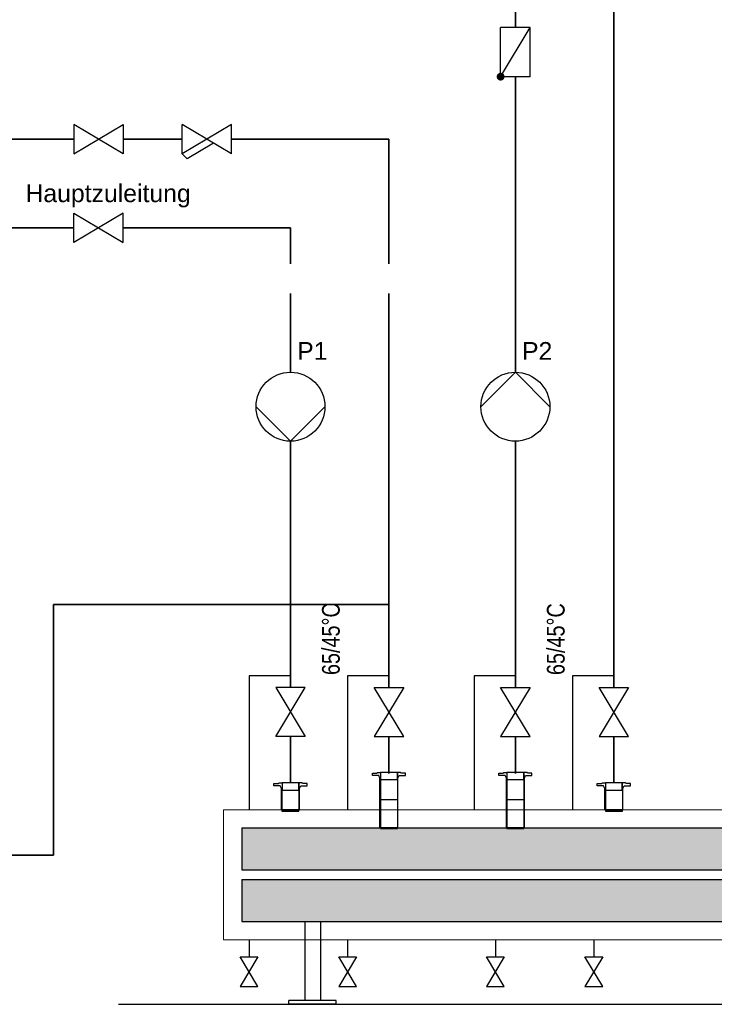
# Model space of a CAD drawing. Extents: x 80 to 674, y 297 to 717.
# Tile 3 of 7: x 275 to 345, y 512 to 612. Entities that reach past the tile are written whole.
import ezdxf
from ezdxf.lldxf.tags import DXFTag

# ---------------------------------------------------------------- set-up
doc = ezdxf.new("R2010")
doc.units = 0
doc.linetypes.add('AUSGEZOGEN', pattern=[0])
doc.layers.get('0').update_dxf_attribs({"lineweight": 25})
for name, color, linetype, lineweight in [('H_Geometrie', 7, 'Continuous', 25), ('H_Text', 7, 'Continuous', 25), ('MAGplan', 7, 'Continuous', 25)]:
    doc.layers.add(name, color=color, linetype=linetype, lineweight=lineweight)
for name, color, linetype, lineweight, true_color in [('H_Ruecklauf', 5, 'STRICHLINIE2', 35, 0x0000ff), ('H_Ruecklauf-Shading', 5, 'Continuous', 35, 0x0000ff), ('H_Vorlauf', 1, 'Continuous', 35, 0xff0000), ('H_Vorlauf-Shading', 1, 'Continuous', 35, 0xff0000)]:
    doc.layers.add(name, color=color, linetype=linetype, lineweight=lineweight, true_color=true_color)
doc.styles.get("Standard").update_dxf_attribs({"font": 'arial.ttf'})
tags = doc.linetypes.add('STRICHLINIE2', pattern=[9.525, 6.35, -3.175]).pattern_tags.tags
tags[6:7] = [DXFTag(74, 4), DXFTag(75, 0), DXFTag(340, '0'), DXFTag(46, 0.0), DXFTag(50, 0.0), DXFTag(44, 0.0), DXFTag(45, 0.0)]
tags[4:5] = [DXFTag(74, 4), DXFTag(75, 0), DXFTag(340, '0'), DXFTag(46, 0.0), DXFTag(50, 0.0), DXFTag(44, 0.0), DXFTag(45, 0.0)]

# ---------------------------------------------------------------- blocks, each defined once
blk = doc.blocks.new('Schraffur-A07EP4LPDI', base_point=(297.085, 520.262))
at = {"color": 0, "linetype": 'ByBlock', "lineweight": -2, "ltscale": 0.35}
blk.add_solid([(297.085, 520.262), (297.085, 524.516), (445.751, 520.262), (445.751, 524.516)], dxfattribs=at)
blk = doc.blocks.new('Schraffur-A07EP4LVDI', base_point=(297.085, 525.516))
at = {"color": 0, "linetype": 'ByBlock', "lineweight": -2, "ltscale": 0.35}
blk.add_solid([(297.085, 525.516), (297.085, 529.77), (445.751, 525.516), (445.751, 529.77)], dxfattribs=at)
blk = doc.blocks.new('Einzeiliger Text-A07EP4MFDI', base_point=(275.13, 593.286))
at = {"color": 0, "lineweight": -2, "insert": (275.13, 595.086), "char_height": 1.8, "attachment_point": 1}
blk.add_mtext('{\\fArial;Hauptzuleitung }', dxfattribs=at)
blk = doc.blocks.new('Einzeiliger Text-A07EP4N7DI', base_point=(305.235, 545.281))
at = {"color": 0, "lineweight": -2, "insert": (305.235, 545.281), "char_height": 1.8, "attachment_point": 1, "rotation": 90}
blk.add_mtext('{\\W0.8;\\fArial;65/45°C}', dxfattribs=at)
blk = doc.blocks.new('Blockreferenz-A07EP4NTDI', base_point=(333.188, 531.483))
at = {"color": 0, "linetype": 'ByBlock', "lineweight": -2, "ltscale": 0.25}
for p, q in [((333.188, 534.027), (333.188, 534.283)), ((333.188, 534.283), (333.636, 534.283)), ((333.828, 534.027), (333.188, 534.027)), ((333.636, 534.283), (333.684, 534.331)), ((333.684, 534.331), (334.011, 534.331)), ((333.954, 533.771), (333.828, 534.027)), ((333.954, 533.611), (333.954, 533.771)), ((334.011, 534.331), (334.011, 533.611)), ((335.725, 534.331), (334.011, 534.331)), ((334.011, 534.331), (334.011, 533.611)), ((336.052, 534.331), (335.725, 534.331)), ((335.725, 534.331), (335.725, 533.611)), ((335.725, 533.611), (335.725, 534.331)), ((335.782, 533.771), (335.908, 534.027)), ((335.782, 533.611), (335.782, 533.771)), ((335.908, 534.027), (336.548, 534.027)), ((336.1, 534.283), (336.052, 534.331)), ((336.548, 534.283), (336.1, 534.283)), ((336.548, 534.027), (336.548, 534.283)), ((333.954, 533.611), (334.005, 533.611)), ((333.954, 531.611), (333.954, 533.611)), ((334.011, 533.611), (333.954, 533.611)), ((334.005, 533.611), (334.005, 531.611)), ((334.005, 531.611), (334.005, 533.611)), ((334.005, 533.611), (335.731, 533.611)), ((334.011, 533.611), (335.725, 533.611)), ((335.725, 533.611), (335.782, 533.611)), ((335.782, 533.611), (335.731, 533.611)), ((335.731, 533.611), (335.731, 531.611)), ((335.731, 533.611), (335.731, 531.611)), ((335.782, 531.611), (335.782, 533.611)), ((334.005, 531.611), (333.954, 531.611)), ((335.731, 531.611), (334.005, 531.611)), ((334.005, 531.611), (334.005, 531.483)), ((334.005, 531.611), (335.731, 531.611)), ((334.005, 531.483), (335.731, 531.483)), ((335.731, 531.483), (335.731, 531.611)), ((335.731, 531.611), (335.782, 531.611))]:
    blk.add_line(p, q, dxfattribs=at)
blk = doc.blocks.new('Blockreferenz-A07EP4NVDI', base_point=(323.188, 529.691))
at = {"color": 0, "linetype": 'ByBlock', "lineweight": -2, "ltscale": 0.25}
for p, q in [((323.188, 535.083), (323.188, 535.339)), ((323.188, 535.339), (323.636, 535.339)), ((323.828, 535.083), (323.188, 535.083)), ((323.636, 535.339), (323.684, 535.387)), ((323.684, 535.387), (324.011, 535.387)), ((323.954, 534.827), (323.828, 535.083)), ((323.954, 534.667), (323.954, 534.827)), ((324.011, 535.387), (324.011, 534.667)), ((325.725, 535.387), (324.011, 535.387)), ((324.011, 535.387), (324.011, 534.667)), ((326.052, 535.387), (325.725, 535.387)), ((325.725, 535.387), (325.725, 534.667)), ((325.725, 534.667), (325.725, 535.387)), ((325.782, 534.827), (325.908, 535.083)), ((325.782, 534.667), (325.782, 534.827)), ((325.908, 535.083), (326.548, 535.083)), ((326.1, 535.339), (326.052, 535.387)), ((326.548, 535.339), (326.1, 535.339)), ((326.548, 535.083), (326.548, 535.339)), ((323.954, 534.667), (324.005, 534.667)), ((323.954, 532.667), (323.954, 534.667)), ((324.011, 534.667), (323.954, 534.667)), ((324.005, 534.667), (324.005, 532.667)), ((324.005, 532.667), (324.005, 534.667)), ((324.005, 534.667), (325.731, 534.667)), ((324.011, 534.667), (325.725, 534.667)), ((325.725, 534.667), (325.782, 534.667)), ((325.782, 534.667), (325.731, 534.667)), ((325.731, 534.667), (325.731, 532.667)), ((325.731, 534.667), (325.731, 532.667)), ((325.782, 532.667), (325.782, 534.667)), ((323.954, 532.667), (324.005, 532.667)), ((323.954, 529.787), (323.954, 532.667)), ((324.005, 532.667), (323.954, 532.667)), ((324.005, 532.667), (324.005, 529.787)), ((324.005, 529.787), (324.005, 532.667)), ((324.005, 532.667), (325.731, 532.667)), ((324.005, 532.667), (325.731, 532.667)), ((325.782, 532.667), (325.731, 532.667)), ((325.731, 532.667), (325.731, 529.787)), ((325.731, 532.667), (325.731, 529.787)), ((325.731, 532.667), (325.782, 532.667)), ((325.782, 529.787), (325.782, 532.667)), ((324.005, 529.787), (323.954, 529.787)), ((325.731, 529.787), (324.005, 529.787)), ((324.005, 529.787), (324.005, 529.691)), ((324.005, 529.787), (325.731, 529.787)), ((325.731, 529.691), (325.731, 529.787)), ((325.731, 529.787), (325.782, 529.787)), ((324.005, 529.691), (325.731, 529.691))]:
    blk.add_line(p, q, dxfattribs=at)
blk = doc.blocks.new('Blockreferenz-A07EP4NXDI', base_point=(300.355, 531.483))
at = {"color": 0, "linetype": 'ByBlock', "lineweight": -2, "ltscale": 0.25}
for p, q in [((300.355, 534.027), (300.355, 534.283)), ((300.355, 534.283), (300.803, 534.283)), ((300.995, 534.027), (300.355, 534.027)), ((300.803, 534.283), (300.851, 534.331)), ((300.851, 534.331), (301.178, 534.331)), ((301.121, 533.771), (300.995, 534.027)), ((301.121, 533.611), (301.121, 533.771)), ((301.178, 534.331), (301.178, 533.611)), ((302.892, 534.331), (301.178, 534.331)), ((301.178, 534.331), (301.178, 533.611)), ((303.219, 534.331), (302.892, 534.331)), ((302.892, 534.331), (302.892, 533.611)), ((302.892, 533.611), (302.892, 534.331)), ((302.95, 533.771), (303.075, 534.027)), ((302.95, 533.611), (302.95, 533.771)), ((303.075, 534.027), (303.715, 534.027)), ((303.267, 534.283), (303.219, 534.331)), ((303.715, 534.283), (303.267, 534.283)), ((303.715, 534.027), (303.715, 534.283)), ((301.121, 533.611), (301.172, 533.611)), ((301.121, 531.611), (301.121, 533.611)), ((301.178, 533.611), (301.121, 533.611)), ((301.172, 533.611), (301.172, 531.611)), ((301.172, 531.611), (301.172, 533.611)), ((301.172, 533.611), (302.898, 533.611)), ((301.178, 533.611), (302.892, 533.611)), ((302.892, 533.611), (302.95, 533.611)), ((302.95, 533.611), (302.898, 533.611)), ((302.898, 533.611), (302.898, 531.611)), ((302.898, 533.611), (302.898, 531.611)), ((302.95, 531.611), (302.95, 533.611)), ((301.172, 531.611), (301.121, 531.611)), ((302.898, 531.611), (301.172, 531.611)), ((301.172, 531.611), (301.172, 531.483)), ((301.172, 531.611), (302.898, 531.611)), ((301.172, 531.483), (302.898, 531.483)), ((302.898, 531.483), (302.898, 531.611)), ((302.898, 531.611), (302.95, 531.611))]:
    blk.add_line(p, q, dxfattribs=at)
blk = doc.blocks.new('Blockreferenz-A07EP4NZDI', base_point=(310.355, 529.691))
at = {"color": 0, "linetype": 'ByBlock', "lineweight": -2, "ltscale": 0.25}
for p, q in [((310.355, 535.083), (310.355, 535.339)), ((310.355, 535.339), (310.803, 535.339)), ((310.995, 535.083), (310.355, 535.083)), ((310.803, 535.339), (310.851, 535.387)), ((310.851, 535.387), (311.178, 535.387)), ((311.121, 534.827), (310.995, 535.083)), ((311.121, 534.667), (311.121, 534.827)), ((311.178, 535.387), (311.178, 534.667)), ((312.892, 535.387), (311.178, 535.387)), ((311.178, 535.387), (311.178, 534.667)), ((313.219, 535.387), (312.892, 535.387)), ((312.892, 535.387), (312.892, 534.667)), ((312.892, 534.667), (312.892, 535.387)), ((312.95, 534.827), (313.075, 535.083)), ((312.95, 534.667), (312.95, 534.827)), ((313.075, 535.083), (313.715, 535.083)), ((313.267, 535.339), (313.219, 535.387)), ((313.715, 535.339), (313.267, 535.339)), ((313.715, 535.083), (313.715, 535.339)), ((311.121, 534.667), (311.172, 534.667)), ((311.121, 532.667), (311.121, 534.667)), ((311.178, 534.667), (311.121, 534.667)), ((311.172, 534.667), (311.172, 532.667)), ((311.172, 532.667), (311.172, 534.667)), ((311.172, 534.667), (312.898, 534.667)), ((311.178, 534.667), (312.892, 534.667)), ((312.892, 534.667), (312.95, 534.667)), ((312.95, 534.667), (312.898, 534.667)), ((312.898, 534.667), (312.898, 532.667)), ((312.898, 534.667), (312.898, 532.667)), ((312.95, 532.667), (312.95, 534.667)), ((311.121, 532.667), (311.172, 532.667)), ((311.121, 529.787), (311.121, 532.667)), ((311.172, 532.667), (311.121, 532.667)), ((311.172, 532.667), (311.172, 529.787)), ((311.172, 529.787), (311.172, 532.667)), ((311.172, 532.667), (312.898, 532.667)), ((311.172, 532.667), (312.898, 532.667)), ((312.95, 532.667), (312.898, 532.667)), ((312.898, 532.667), (312.898, 529.787)), ((312.898, 532.667), (312.898, 529.787)), ((312.898, 532.667), (312.95, 532.667)), ((312.95, 529.787), (312.95, 532.667)), ((311.172, 529.787), (311.121, 529.787)), ((312.898, 529.787), (311.172, 529.787)), ((311.172, 529.787), (311.172, 529.691)), ((311.172, 529.787), (312.898, 529.787)), ((312.898, 529.691), (312.898, 529.787)), ((312.898, 529.787), (312.95, 529.787)), ((311.172, 529.691), (312.898, 529.691))]:
    blk.add_line(p, q, dxfattribs=at)
blk = doc.blocks.new('Einzeiliger Text-A07EP4O1DI', base_point=(328.068, 545.281))
at = {"color": 0, "lineweight": -2, "insert": (328.068, 545.281), "char_height": 1.8, "attachment_point": 1, "rotation": 90}
blk.add_mtext('{\\W0.8;\\fArial;65/45°C}', dxfattribs=at)
blk = doc.blocks.new('Einzeiliger Text-A07EP4OHDI', base_point=(302.712, 577.282))
at = {"color": 0, "lineweight": -2, "insert": (302.712, 579.082), "char_height": 1.8, "attachment_point": 1}
blk.add_mtext('{\\fArial;P1}', dxfattribs=at)
blk = doc.blocks.new('Einzeiliger Text-A07EP4OJDI', base_point=(325.545, 577.282))
at = {"color": 0, "lineweight": -2, "insert": (325.545, 579.082), "char_height": 1.8, "attachment_point": 1}
blk.add_mtext('{\\fArial;P2}', dxfattribs=at)

msp = doc.modelspace()

# ---------------------------------------------------------------- hatches: boundary and pattern name
at = {"layer": 'H_Geometrie'}
msp.add_hatch(color=256, dxfattribs=at).paths.add_polyline_path([(323.368, 606.42), (323.472, 606.406), (323.568, 606.367), (323.651, 606.303), (323.714, 606.22), (323.754, 606.124), (323.768, 606.02), (323.754, 605.917), (323.714, 605.82), (323.651, 605.737), (323.568, 605.674), (323.472, 605.634), (323.368, 605.62), (323.265, 605.634), (323.168, 605.674), (323.085, 605.737), (323.022, 605.82), (322.982, 605.917), (322.968, 606.02), (322.982, 606.124), (323.022, 606.22), (323.085, 606.303), (323.168, 606.367), (323.265, 606.406)])

# ---------------------------------------------------------------- linework, layer by layer
for p, q in [((323.368, 606.02), (323.368, 611.02)), ((326.368, 611.02), (323.368, 611.02)), ((323.368, 606.02), (326.368, 611.02)), ((326.368, 606.02), (326.368, 611.02)), ((326.368, 606.02), (323.368, 606.02)), ((280.035, 598.173), (285.035, 601.173)), ((285.035, 598.173), (280.035, 601.173)), ((280.035, 601.173), (280.035, 598.173)), ((285.035, 601.173), (285.035, 598.173)), ((296.035, 598.173), (291.035, 601.173)), ((296.035, 601.173), (291.035, 598.173)), ((291.035, 598.173), (291.035, 601.173)), ((296.035, 598.173), (296.035, 601.173)), ((294.202, 599.273), (291.535, 597.673)), ((291.535, 597.673), (291.035, 598.173)), ((280.035, 592.173), (285.035, 589.173)), ((285.035, 592.173), (280.035, 589.173)), ((280.035, 589.173), (280.035, 592.173)), ((285.035, 589.173), (285.035, 592.173)), ((324.868, 576.02), (321.368, 572.52)), ((328.368, 572.52), (324.868, 576.02)), ((298.535, 572.52), (302.035, 569.02)), ((302.035, 569.02), (305.535, 572.52)), ((300.535, 539.029), (303.535, 544.029)), ((303.535, 544.029), (300.535, 544.029)), ((300.535, 544.029), (303.535, 539.029)), ((313.535, 539.029), (310.535, 544.029)), ((310.535, 544.029), (313.535, 544.029)), ((313.535, 544.029), (310.535, 539.029)), ((326.368, 539.029), (323.368, 544.029)), ((323.368, 544.029), (326.368, 544.029)), ((326.368, 544.029), (323.368, 539.029)), ((336.368, 539.029), (333.368, 544.029)), ((333.368, 544.029), (336.368, 544.029)), ((336.368, 544.029), (333.368, 539.029)), ((303.535, 539.029), (300.535, 539.029)), ((310.535, 539.029), (313.535, 539.029)), ((323.368, 539.029), (326.368, 539.029)), ((333.368, 539.029), (336.368, 539.029)), ((298.734, 516.68), (296.934, 513.68)), ((298.734, 513.68), (296.934, 516.68)), ((296.934, 516.68), (298.734, 516.68)), ((308.734, 516.68), (306.934, 513.68)), ((308.734, 513.68), (306.934, 516.68)), ((306.934, 516.68), (308.734, 516.68)), ((323.734, 516.68), (321.934, 513.68)), ((323.734, 513.68), (321.934, 516.68)), ((321.934, 516.68), (323.734, 516.68)), ((333.734, 516.68), (331.934, 513.68)), ((333.734, 513.68), (331.934, 516.68)), ((331.934, 516.68), (333.734, 516.68)), ((296.934, 513.68), (298.734, 513.68)), ((306.934, 513.68), (308.734, 513.68)), ((321.934, 513.68), (323.734, 513.68)), ((331.934, 513.68), (333.734, 513.68))]:
    msp.add_line(p, q, dxfattribs=at)
at = {"layer": 'H_Geometrie', "ltscale": 0.25}
for p, q in [((302.035, 545.188), (297.834, 545.188)), ((297.834, 545.188), (297.834, 531.611)), ((312.035, 545.188), (307.834, 545.188)), ((307.834, 545.188), (307.834, 531.611)), ((320.667, 545.188), (320.667, 531.611)), ((324.868, 545.188), (320.667, 545.188)), ((330.667, 545.188), (330.667, 531.611)), ((334.868, 545.188), (330.667, 545.188)), ((297.834, 518.422), (297.834, 516.68)), ((307.834, 518.422), (307.834, 516.68)), ((322.834, 518.422), (322.834, 516.68)), ((332.834, 518.422), (332.834, 516.68)), ((284.585, 511.862), (461.452, 511.862))]:
    msp.add_line(p, q, dxfattribs=at)
at = {"layer": 'H_Geometrie', "color": 252, "linetype": 'STRICHLINIE2', "lineweight": 18, "ltscale": 0.09, "true_color": 0x848484}
for p, q in [((295.245, 531.611), (295.245, 518.422)), ((295.245, 531.611), (447.592, 531.611)), ((295.245, 518.422), (447.592, 518.422))]:
    msp.add_line(p, q, dxfattribs=at)
at = {"layer": 'H_Geometrie', "ltscale": 0.0625}
for p, q in [((297.085, 529.77), (445.751, 529.77)), ((297.085, 529.77), (297.085, 525.516)), ((297.085, 525.516), (445.751, 525.516)), ((297.085, 524.516), (445.751, 524.516)), ((297.085, 524.516), (297.085, 520.262)), ((297.085, 520.262), (445.751, 520.262))]:
    msp.add_line(p, q, dxfattribs=at)
at = {"layer": 'H_Geometrie', "ltscale": 0.05}
for p, q in [((303.476, 520.262), (303.476, 512.262)), ((305.076, 520.262), (305.076, 512.262)), ((306.676, 512.262), (301.876, 512.262)), ((301.876, 511.862), (301.876, 512.262)), ((306.676, 511.862), (301.876, 511.862)), ((306.676, 511.862), (306.676, 512.262))]:
    msp.add_line(p, q, dxfattribs=at)
at = {"layer": 'H_Geometrie'}
for centre in [(302.035, 572.52), (324.868, 572.52)]:
    msp.add_circle(centre, 3.5, dxfattribs=at)
at = {"layer": 'H_Ruecklauf', "ltscale": 0.35}
for p, q in [((334.868, 544.029), (334.868, 616.02)), ((212.67, 599.673), (280.035, 599.673)), ((285.035, 599.673), (291.035, 599.673)), ((296.035, 599.673), (312.035, 599.673)), ((312.035, 599.673), (312.035, 587.02)), ((312.035, 584.02), (312.035, 544.029)), ((277.983, 527.005), (277.983, 552.458)), ((277.983, 552.458), (312.035, 552.458)), ((312.035, 539.029), (312.035, 535.291)), ((334.868, 534.331), (334.868, 539.029)), ((258.546, 527.005), (277.983, 527.005))]:
    msp.add_line(p, q, dxfattribs=at)
at = {"layer": 'H_Vorlauf'}
for p, q in [((324.868, 611.02), (324.868, 616.02)), ((324.868, 576.02), (324.868, 606.02)), ((212.67, 590.673), (280.035, 590.673)), ((285.035, 590.673), (302.035, 590.673)), ((302.035, 590.673), (302.035, 587.02)), ((302.035, 584.02), (302.035, 576.02)), ((302.035, 569.02), (302.035, 544.029)), ((324.868, 544.029), (324.868, 569.02)), ((302.035, 539.029), (302.035, 534.331)), ((324.868, 535.291), (324.868, 539.029))]:
    msp.add_line(p, q, dxfattribs=at)

# ---------------------------------------------------------------- block references
at = {"layer": 'H_Ruecklauf-Shading', "ltscale": 0.35}
msp.add_blockref('Schraffur-A07EP4LPDI', (297.085, 520.262), dxfattribs=at)
at = {"layer": 'H_Text', "linetype": 'Continuous', "ltscale": 0.25}
msp.add_blockref('Einzeiliger Text-A07EP4MFDI', (275.13, 593.286), dxfattribs=at)
at = {"layer": 'H_Text', "color": 1, "linetype": 'AUSGEZOGEN', "ltscale": 0.25, "true_color": 0xff0000}
for name, p in [('Einzeiliger Text-A07EP4OHDI', (302.712, 577.282)), ('Einzeiliger Text-A07EP4OJDI', (325.545, 577.282))]:
    msp.add_blockref(name, p, dxfattribs=at)
at = {"layer": 'H_Text', "ltscale": 0.25}
for name, p in [('Einzeiliger Text-A07EP4N7DI', (305.235, 545.281)), ('Einzeiliger Text-A07EP4O1DI', (328.068, 545.281))]:
    msp.add_blockref(name, p, dxfattribs=at)
at = {"layer": 'H_Vorlauf-Shading', "ltscale": 0.35}
msp.add_blockref('Schraffur-A07EP4LVDI', (297.085, 525.516), dxfattribs=at)
at = {"layer": 'MAGplan', "ltscale": 0.25}
for name, p in [('Blockreferenz-A07EP4NZDI', (310.355, 529.691)), ('Blockreferenz-A07EP4NVDI', (323.188, 529.691)), ('Blockreferenz-A07EP4NXDI', (300.355, 531.483)), ('Blockreferenz-A07EP4NTDI', (333.188, 531.483))]:
    msp.add_blockref(name, p, dxfattribs=at)

doc.saveas('drawing.dxf')
